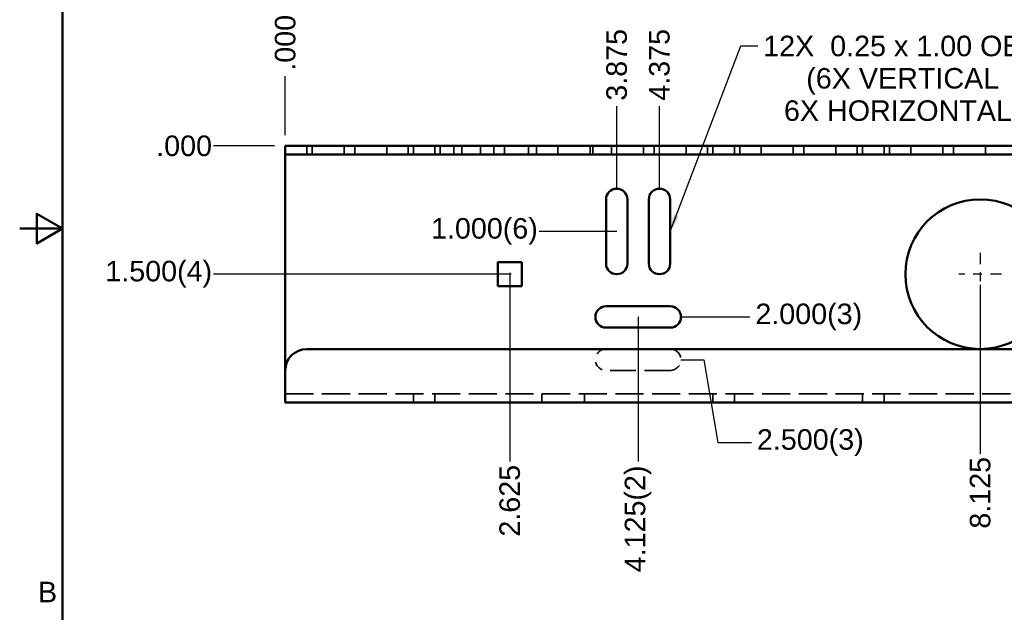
# Model space of a CAD drawing. Header units: inches. Extents: x 1 to 43, y 0.5 to 33.5.
# Tile 2 of 7: x 1 to 12.5, y 12.5 to 19.4. Entities that reach past the tile are written whole.
import ezdxf

# ---------------------------------------------------------------- set-up
doc = ezdxf.new("R2010")
doc.units = ezdxf.units.IN
doc.header["$LTSCALE"] = 2
doc.header["$MEASUREMENT"] = 0
doc.linetypes.add('CHAIN', pattern=[0.7087, 0.4724, -0.0591, 0.1181, -0.0591])
doc.linetypes.add('DASHED', pattern=[0.2067, 0.1654, -0.0413])
for name, color, linetype, lineweight in [('Border_0', 179, 'Continuous', 50), ('Border_2', 179, 'Continuous', 50), ('Center Mark(ANSI)', 179, 'Continuous', 25), ('Dimensions(ANSI)', 179, 'Continuous', 25), ('Hidden Edges(ANSI)', 179, 'DASHED', 35), ('Symbols(ANSI)', 179, 'Continuous', 25), ('Visible Edges(ANSI)', 179, 'Continuous', 50)]:
    doc.layers.add(name, color=color, linetype=linetype, lineweight=lineweight)
doc.styles.add('Border_1', font='arial.ttf')
doc.styles.add('Current-ANSI', font='arial.ttf')
doc.styles.add('DEFAULT-ANSI~0', font='arial.ttf')
doc.dimstyles.new('Copy of DEFAULT-ANSI', dxfattribs={"dimscale": 2, "dimtxt": 0.12, "dimasz": 0.098425, "dimexe": 0.125, "dimexo": 0.0625, "dimgap": 0.031496, "dimtad": 0, "dimtih": 1, "dimtoh": 1, "dimdec": 3, "dimrnd": 1e-08, "dimzin": 4, "dimdsep": 46, "dimtxsty": 'DEFAULT-ANSI~0', "dimcen": 0.09, "dimdle": 0.393701, "dimclrd": 250, "dimclre": 250, "dimclrt": 250, "dimadec": 0, "dimazin": 1, "dimtfac": 1, "dimtofl": 0, "dimtmove": 0, "dimatfit": 3, "dimfxl": 1, "dimtolj": 1, "dimtzin": 4, "dimlwd": 25, "dimlwe": 25, "dimarcsym": 0})
doc.dimstyles.new('Copy of DEFAULT-ANSI_Current-ANSI$7', dxfattribs={"dimscale": 2, "dimtxt": 0.120079, "dimasz": 0.098425, "dimexe": 0.125, "dimexo": 0.0625, "dimgap": 0.031496, "dimtad": 0, "dimtih": 1, "dimtoh": 1, "dimdec": 3, "dimrnd": 1e-08, "dimzin": 4, "dimdsep": 46, "dimtxsty": 'Current-ANSI', "dimcen": 0.09, "dimdle": 0.393701, "dimclrd": 179, "dimclre": 250, "dimclrt": 179, "dimadec": 0, "dimazin": 1, "dimtfac": 0.999344, "dimtofl": 0, "dimtmove": 0, "dimatfit": 3, "dimfxl": 1, "dimtolj": 1, "dimtzin": 4, "dimlwd": 25, "dimlwe": 25, "dimarcsym": 0})

# ---------------------------------------------------------------- blocks, each defined once
blk = doc.blocks.new('Borders Default Border')
at = {"layer": 'Border_0', "color": 179, "flags": 128}
for points in [[(0.75, 0.5), (0.75, 16.5), (21.25, 16.5), (21.25, 0.5), (0.75, 0.5)], [(0.5, 8.5), (0.75, 8.5), (0.6, 8.5866), (0.6, 8.4134), (0.75, 8.5)]]:
    blk.add_lwpolyline(points, dxfattribs=at)
at = {"layer": 'Border_2', "insert": (0.6069, 6.315), "char_height": 0.1201, "attachment_point": 7, "style": 'Border_1'}
blk.add_mtext('B', dxfattribs=at)
blk = doc.blocks.new('*D43')
at = {"layer": 'Defpoints', "color": 0, "linetype": 'Continuous'}
for p in [(3.265, 17.967), (4.105, 17.967), (4.105, 17.967)]:
    blk.add_point(p, dxfattribs=at)
at = {"layer": 'Dimensions(ANSI)', "color": 250, "linetype": 'Continuous', "lineweight": 25}
blk.add_line((3.98, 17.967), (3.265, 17.967), dxfattribs=at)
at = {"layer": 'Dimensions(ANSI)', "color": 250, "linetype": 'Continuous', "lineweight": 25, "insert": (2.596, 17.967), "char_height": 0.24, "attachment_point": 4, "style": 'DEFAULT-ANSI~0'}
blk.add_mtext('\\A1;.000', dxfattribs=at)
blk = doc.blocks.new('*D44')
at = {"layer": 'Defpoints', "color": 0, "linetype": 'Continuous'}
for p in [(4.105, 17.967), (3.265, 16.467), (6.871, 16.467)]:
    blk.add_point(p, dxfattribs=at)
at = {"layer": 'Dimensions(ANSI)', "color": 250, "linetype": 'Continuous', "lineweight": 25}
blk.add_line((6.746, 16.467), (3.265, 16.467), dxfattribs=at)
at = {"layer": 'Dimensions(ANSI)', "color": 250, "linetype": 'Continuous', "lineweight": 25, "insert": (2.001, 16.467), "char_height": 0.24, "attachment_point": 4, "style": 'DEFAULT-ANSI~0'}
blk.add_mtext('\\A1;1.500{(4)}', dxfattribs=at)
blk = doc.blocks.new('*D46')
at = {"layer": 'Defpoints', "color": 0, "linetype": 'Continuous'}
for p in [(4.105, 18.784), (4.105, 17.967), (4.105, 17.967)]:
    blk.add_point(p, dxfattribs=at)
at = {"layer": 'Dimensions(ANSI)', "color": 250, "linetype": 'Continuous', "lineweight": 25}
blk.add_line((4.105, 18.092), (4.105, 18.784), dxfattribs=at)
at = {"layer": 'Dimensions(ANSI)', "color": 250, "linetype": 'Continuous', "lineweight": 25, "insert": (4.105, 18.847), "char_height": 0.24, "attachment_point": 4, "rotation": 90, "style": 'DEFAULT-ANSI~0'}
blk.add_mtext('\\A1;.000', dxfattribs=at)
blk = doc.blocks.new('*D47')
at = {"layer": 'Defpoints', "color": 0, "linetype": 'Continuous'}
for p in [(4.105, 17.967), (6.73, 16.607), (6.73, 14.277)]:
    blk.add_point(p, dxfattribs=at)
at = {"layer": 'Dimensions(ANSI)', "color": 250, "linetype": 'Continuous', "lineweight": 25}
blk.add_line((6.73, 16.482), (6.73, 14.277), dxfattribs=at)
at = {"layer": 'Dimensions(ANSI)', "color": 250, "linetype": 'Continuous', "lineweight": 25, "insert": (6.73, 13.398), "char_height": 0.24, "attachment_point": 4, "rotation": 90, "style": 'DEFAULT-ANSI~0'}
blk.add_mtext('\\A1;2.625', dxfattribs=at)
blk = doc.blocks.new('*D48')
at = {"layer": 'Defpoints', "color": 0, "linetype": 'Continuous'}
for p in [(4.105, 17.967), (8.23, 16.092), (8.23, 14.277)]:
    blk.add_point(p, dxfattribs=at)
at = {"layer": 'Dimensions(ANSI)', "color": 250, "linetype": 'Continuous', "lineweight": 25}
blk.add_line((8.23, 15.967), (8.23, 14.277), dxfattribs=at)
at = {"layer": 'Dimensions(ANSI)', "color": 250, "linetype": 'Continuous', "lineweight": 25, "insert": (8.23, 12.981), "char_height": 0.24, "attachment_point": 4, "rotation": 90, "style": 'DEFAULT-ANSI~0'}
blk.add_mtext('\\A1;4.125{(2)\\P}', dxfattribs=at)
blk = doc.blocks.new('*D49')
at = {"layer": 'Defpoints', "color": 0, "linetype": 'Continuous'}
for p in [(4.105, 17.967), (12.23, 16.467), (12.23, 14.366)]:
    blk.add_point(p, dxfattribs=at)
at = {"layer": 'Dimensions(ANSI)', "color": 250, "linetype": 'Continuous', "lineweight": 25}
blk.add_line((12.23, 16.342), (12.23, 14.366), dxfattribs=at)
at = {"layer": 'Dimensions(ANSI)', "color": 250, "linetype": 'Continuous', "lineweight": 25, "insert": (12.23, 13.491), "char_height": 0.24, "attachment_point": 4, "rotation": 90, "style": 'DEFAULT-ANSI~0'}
blk.add_mtext('\\A1;8.125', dxfattribs=at)
blk = doc.blocks.new('*D50')
at = {"layer": 'Defpoints', "color": 0, "linetype": 'Continuous'}
for p in [(4.105, 17.967), (16.23, 16.092), (16.23, 14.366)]:
    blk.add_point(p, dxfattribs=at)
at = {"layer": 'Dimensions(ANSI)', "color": 250, "linetype": 'Continuous', "lineweight": 25}
blk.add_line((16.23, 15.967), (16.23, 14.366), dxfattribs=at)
at = {"layer": 'Dimensions(ANSI)', "color": 250, "linetype": 'Continuous', "lineweight": 25, "insert": (16.23, 12.916), "char_height": 0.24, "attachment_point": 4, "rotation": 90, "style": 'DEFAULT-ANSI~0'}
blk.add_mtext('\\A1;12.125{(2)\\P}', dxfattribs=at)
blk = doc.blocks.new('*D51')
at = {"layer": 'Defpoints', "color": 0, "linetype": 'Continuous'}
for p in [(4.105, 17.967), (20.23, 16.467), (20.23, 14.366)]:
    blk.add_point(p, dxfattribs=at)
at = {"layer": 'Dimensions(ANSI)', "color": 250, "linetype": 'Continuous', "lineweight": 25}
blk.add_line((20.23, 16.342), (20.23, 14.366), dxfattribs=at)
at = {"layer": 'Dimensions(ANSI)', "color": 250, "linetype": 'Continuous', "lineweight": 25, "insert": (20.23, 13.328), "char_height": 0.24, "attachment_point": 4, "rotation": 90, "style": 'DEFAULT-ANSI~0'}
blk.add_mtext('\\A1;16.125', dxfattribs=at)
blk = doc.blocks.new('*D52')
at = {"layer": 'Defpoints', "color": 0, "linetype": 'Continuous'}
for p in [(4.105, 17.967), (25.73, 16.607), (25.73, 14.366)]:
    blk.add_point(p, dxfattribs=at)
at = {"layer": 'Dimensions(ANSI)', "color": 250, "linetype": 'Continuous', "lineweight": 25}
blk.add_line((25.73, 16.482), (25.73, 14.366), dxfattribs=at)
at = {"layer": 'Dimensions(ANSI)', "color": 250, "linetype": 'Continuous', "lineweight": 25, "insert": (25.73, 13.301), "char_height": 0.24, "attachment_point": 4, "rotation": 90, "style": 'DEFAULT-ANSI~0'}
blk.add_mtext('\\A1;21.625', dxfattribs=at)
blk = doc.blocks.new('*D53')
at = {"layer": 'Defpoints', "color": 0, "linetype": 'Continuous'}
for p in [(4.105, 17.967), (24.23, 16.092), (24.23, 14.366)]:
    blk.add_point(p, dxfattribs=at)
at = {"layer": 'Dimensions(ANSI)', "color": 250, "linetype": 'Continuous', "lineweight": 25}
blk.add_line((24.23, 15.967), (24.23, 14.366), dxfattribs=at)
at = {"layer": 'Dimensions(ANSI)', "color": 250, "linetype": 'Continuous', "lineweight": 25, "insert": (24.23, 12.89), "char_height": 0.24, "attachment_point": 4, "rotation": 90, "style": 'DEFAULT-ANSI~0'}
blk.add_mtext('\\A1;20.125{(2)\\P}', dxfattribs=at)
blk = doc.blocks.new('*D54')
at = {"layer": 'Defpoints', "color": 0, "linetype": 'Continuous'}
for p in [(7.98, 18.433), (4.105, 17.967), (7.98, 17.342)]:
    blk.add_point(p, dxfattribs=at)
at = {"layer": 'Dimensions(ANSI)', "color": 250, "linetype": 'Continuous', "lineweight": 25}
blk.add_line((7.98, 17.467), (7.98, 18.433), dxfattribs=at)
at = {"layer": 'Dimensions(ANSI)', "color": 250, "linetype": 'Continuous', "lineweight": 25, "insert": (7.98, 18.496), "char_height": 0.24, "attachment_point": 4, "rotation": 90, "style": 'DEFAULT-ANSI~0'}
blk.add_mtext('\\A1;3.875', dxfattribs=at)
blk = doc.blocks.new('*D55')
at = {"layer": 'Defpoints', "color": 0, "linetype": 'Continuous'}
for p in [(8.48, 18.433), (4.105, 17.967), (8.48, 17.342)]:
    blk.add_point(p, dxfattribs=at)
at = {"layer": 'Dimensions(ANSI)', "color": 250, "linetype": 'Continuous', "lineweight": 25}
blk.add_line((8.48, 17.467), (8.48, 18.433), dxfattribs=at)
at = {"layer": 'Dimensions(ANSI)', "color": 250, "linetype": 'Continuous', "lineweight": 25, "insert": (8.48, 18.496), "char_height": 0.24, "attachment_point": 4, "rotation": 90, "style": 'DEFAULT-ANSI~0'}
blk.add_mtext('\\A1;4.375', dxfattribs=at)
blk = doc.blocks.new('*D56')
at = {"layer": 'Defpoints', "color": 0, "linetype": 'Continuous'}
for p in [(15.98, 18.433), (4.105, 17.967), (15.98, 17.342)]:
    blk.add_point(p, dxfattribs=at)
at = {"layer": 'Dimensions(ANSI)', "color": 250, "linetype": 'Continuous', "lineweight": 25}
blk.add_line((15.98, 17.467), (15.98, 18.433), dxfattribs=at)
at = {"layer": 'Dimensions(ANSI)', "color": 250, "linetype": 'Continuous', "lineweight": 25, "insert": (15.98, 18.496), "char_height": 0.24, "attachment_point": 4, "rotation": 90, "style": 'DEFAULT-ANSI~0'}
blk.add_mtext('\\A1;11.875', dxfattribs=at)
blk = doc.blocks.new('*D57')
at = {"layer": 'Defpoints', "color": 0, "linetype": 'Continuous'}
for p in [(16.48, 18.433), (4.105, 17.967), (16.48, 17.342)]:
    blk.add_point(p, dxfattribs=at)
at = {"layer": 'Dimensions(ANSI)', "color": 250, "linetype": 'Continuous', "lineweight": 25}
blk.add_line((16.48, 17.467), (16.48, 18.433), dxfattribs=at)
at = {"layer": 'Dimensions(ANSI)', "color": 250, "linetype": 'Continuous', "lineweight": 25, "insert": (16.48, 18.496), "char_height": 0.24, "attachment_point": 4, "rotation": 90, "style": 'DEFAULT-ANSI~0'}
blk.add_mtext('\\A1;12.375', dxfattribs=at)
blk = doc.blocks.new('*D58')
at = {"layer": 'Defpoints', "color": 0, "linetype": 'Continuous'}
for p in [(23.98, 18.433), (4.105, 17.967), (23.98, 17.342)]:
    blk.add_point(p, dxfattribs=at)
at = {"layer": 'Dimensions(ANSI)', "color": 250, "linetype": 'Continuous', "lineweight": 25}
blk.add_line((23.98, 17.467), (23.98, 18.433), dxfattribs=at)
at = {"layer": 'Dimensions(ANSI)', "color": 250, "linetype": 'Continuous', "lineweight": 25, "insert": (23.98, 18.496), "char_height": 0.24, "attachment_point": 4, "rotation": 90, "style": 'DEFAULT-ANSI~0'}
blk.add_mtext('\\A1;19.875', dxfattribs=at)
blk = doc.blocks.new('*D59')
at = {"layer": 'Defpoints', "color": 0, "linetype": 'Continuous'}
for p in [(24.48, 18.433), (4.105, 17.967), (24.48, 17.342)]:
    blk.add_point(p, dxfattribs=at)
at = {"layer": 'Dimensions(ANSI)', "color": 250, "linetype": 'Continuous', "lineweight": 25}
blk.add_line((24.48, 17.467), (24.48, 18.433), dxfattribs=at)
at = {"layer": 'Dimensions(ANSI)', "color": 250, "linetype": 'Continuous', "lineweight": 25, "insert": (24.48, 18.496), "char_height": 0.24, "attachment_point": 4, "rotation": 90, "style": 'DEFAULT-ANSI~0'}
blk.add_mtext('\\A1;20.375', dxfattribs=at)
blk = doc.blocks.new('*D62')
at = {"layer": 'Defpoints', "color": 0, "linetype": 'Continuous'}
for p in [(4.105, 17.967), (7.073, 16.967), (8.105, 16.967)]:
    blk.add_point(p, dxfattribs=at)
at = {"layer": 'Dimensions(ANSI)', "color": 250, "linetype": 'Continuous', "lineweight": 25}
blk.add_line((7.98, 16.967), (7.073, 16.967), dxfattribs=at)
at = {"layer": 'Dimensions(ANSI)', "color": 250, "linetype": 'Continuous', "lineweight": 25, "insert": (5.809, 16.967), "char_height": 0.24, "attachment_point": 4, "style": 'DEFAULT-ANSI~0'}
blk.add_mtext('\\A1;1.000{(6)\\P}', dxfattribs=at)
blk = doc.blocks.new('*D63')
at = {"layer": 'Defpoints', "color": 0, "linetype": 'Continuous'}
for p in [(4.105, 17.967), (8.605, 15.967), (9.538, 15.967)]:
    blk.add_point(p, dxfattribs=at)
at = {"layer": 'Dimensions(ANSI)', "color": 250, "linetype": 'Continuous', "lineweight": 25}
blk.add_line((8.73, 15.967), (9.538, 15.967), dxfattribs=at)
at = {"layer": 'Dimensions(ANSI)', "color": 250, "linetype": 'Continuous', "lineweight": 25, "insert": (9.601, 15.967), "char_height": 0.24, "attachment_point": 4, "style": 'DEFAULT-ANSI~0'}
blk.add_mtext('\\A1;2.000{(3)\\P}', dxfattribs=at)
blk = doc.blocks.new('*D64')
at = {"layer": 'Defpoints', "color": 0, "linetype": 'Continuous'}
for p in [(4.105, 17.967), (8.605, 15.467), (9.556, 14.498)]:
    blk.add_point(p, dxfattribs=at)
at = {"layer": 'Dimensions(ANSI)', "color": 250, "linetype": 'Continuous', "lineweight": 25}
for p, q in [((8.73, 15.467), (8.999, 15.467)), ((8.999, 15.467), (9.163, 14.498)), ((9.163, 14.498), (9.556, 14.498))]:
    blk.add_line(p, q, dxfattribs=at)
at = {"layer": 'Dimensions(ANSI)', "color": 250, "linetype": 'Continuous', "lineweight": 25, "insert": (9.619, 14.498), "char_height": 0.24, "attachment_point": 4, "style": 'DEFAULT-ANSI~0'}
blk.add_mtext('\\A1;2.500{(3)\\P}', dxfattribs=at)

msp = doc.modelspace()

# ---------------------------------------------------------------- linework, layer by layer
at = {"layer": 'Center Mark(ANSI)', "linetype": 'CHAIN', "ltscale": 0.138781}
for p, q in [((12.2302, 16.7169), (12.2302, 16.2169)), ((12.4802, 16.4669), (11.9802, 16.4669))]:
    msp.add_line(p, q, dxfattribs=at)
at = {"layer": 'Hidden Edges(ANSI)', "ltscale": 0.095135}
for p, q in [((4.3552, 17.9669), (4.3552, 17.8669)), ((4.4177, 17.9669), (4.4177, 17.8669)), ((4.7927, 17.9669), (4.7927, 17.8669)), ((4.9177, 17.9669), (4.9177, 17.8669)), ((5.2927, 17.9669), (5.2927, 17.8669)), ((5.5427, 17.9669), (5.5427, 17.8669)), ((5.6052, 17.8669), (5.6052, 17.9669)), ((5.8552, 17.8669), (5.8552, 17.9669)), ((5.9177, 17.9669), (5.9177, 17.8669)), ((6.0739, 17.8669), (6.0739, 17.9669)), ((6.1677, 17.9669), (6.1677, 17.8669)), ((6.3864, 17.8669), (6.3864, 17.9669)), ((6.5427, 17.9669), (6.5427, 17.8669)), ((6.6677, 17.9669), (6.6677, 17.8669)), ((6.9489, 17.9669), (6.9489, 17.8669)), ((7.0427, 17.9669), (7.0427, 17.8669)), ((7.2927, 17.9669), (7.2927, 17.8669)), ((7.6677, 17.9669), (7.6677, 17.8669)), ((7.6989, 17.9669), (7.6989, 17.8669)), ((7.9177, 17.9669), (7.9177, 17.8669)), ((8.2927, 17.9669), (8.2927, 17.8669)), ((8.4177, 17.9669), (8.4177, 17.8669)), ((8.7927, 17.9669), (8.7927, 17.8669)), ((9.0427, 17.9669), (9.0427, 17.8669)), ((9.1052, 17.8669), (9.1052, 17.9669)), ((9.3552, 17.8669), (9.3552, 17.9669)), ((9.4177, 17.9669), (9.4177, 17.8669)), ((9.6677, 17.9669), (9.6677, 17.8669)), ((10.0427, 17.9669), (10.0427, 17.8669)), ((10.1677, 17.9669), (10.1677, 17.8669)), ((10.5427, 17.9669), (10.5427, 17.8669)), ((10.7927, 17.9669), (10.7927, 17.8669)), ((10.8552, 17.8669), (10.8552, 17.9669)), ((11.1052, 17.8669), (11.1052, 17.9669)), ((11.1677, 17.9669), (11.1677, 17.8669)), ((11.4177, 17.9669), (11.4177, 17.8669)), ((11.7927, 17.9669), (11.7927, 17.8669)), ((11.9177, 17.9669), (11.9177, 17.8669)), ((12.2927, 17.9669), (12.2927, 17.8669)), ((5.6052, 14.9669), (5.6052, 15.0669)), ((5.8552, 14.9669), (5.8552, 15.0669)), ((7.1052, 14.9669), (7.1052, 15.0669)), ((7.6052, 14.9669), (7.6052, 15.0669)), ((9.1052, 14.9669), (9.1052, 15.0669)), ((9.3552, 14.9669), (9.3552, 15.0669)), ((10.8552, 14.9669), (10.8552, 15.0669)), ((11.1052, 14.9669), (11.1052, 15.0669))]:
    msp.add_line(p, q, dxfattribs=at)
at = {"layer": 'Hidden Edges(ANSI)', "ltscale": 0.907112}
msp.add_line((8.6052, 15.3419), (7.8552, 15.3419), dxfattribs=at)
at = {"layer": 'Hidden Edges(ANSI)', "ltscale": 0.994235}
msp.add_line((4.1052, 15.0669), (28.3552, 15.0669), dxfattribs=at)
at = {"layer": 'Hidden Edges(ANSI)', "ltscale": 0.373886}
for centre, start, end in [((7.8552, 15.4669), 90, 270), ((8.6052, 15.4669), 270, 90)]:
    msp.add_arc(centre, 0.125, start, end, dxfattribs=at)
at = {"layer": 'Visible Edges(ANSI)'}
for p, q in [((4.1052, 17.9669), (4.1052, 17.8669)), ((4.1052, 17.9669), (4.3552, 17.9669)), ((4.3552, 17.9669), (28.1052, 17.9669)), ((4.3552, 17.8669), (4.1052, 17.8669)), ((4.1052, 17.8369), (4.1052, 17.8669)), ((4.3552, 17.8669), (28.1052, 17.8669)), ((4.1052, 15.3419), (4.1052, 17.8369)), ((7.8552, 16.5919), (7.8552, 17.3419)), ((8.1052, 17.3419), (8.1052, 16.5919)), ((8.3552, 16.5919), (8.3552, 17.3419)), ((8.6052, 17.3419), (8.6052, 16.5919)), ((6.5897, 16.3264), (6.5897, 16.6074)), ((6.5897, 16.6074), (6.8707, 16.6074)), ((6.8707, 16.6074), (6.8707, 16.3264)), ((6.8707, 16.3264), (6.5897, 16.3264)), ((7.8552, 16.0919), (8.6052, 16.0919)), ((8.6052, 15.8419), (7.8552, 15.8419)), ((28.1052, 15.5919), (4.3552, 15.5919)), ((4.1052, 15.3419), (4.1052, 15.0969)), ((4.1052, 15.0969), (4.1052, 14.9669)), ((28.3552, 14.9669), (4.1052, 14.9669))]:
    msp.add_line(p, q, dxfattribs=at)
msp.add_circle((12.2302, 16.4669), 0.875, dxfattribs=at)
for centre, radius, start, end in [((7.9802, 17.3419), 0.125, 0, 180), ((8.4802, 17.3419), 0.125, 0, 180), ((7.9802, 16.5919), 0.125, 180, 0), ((8.4802, 16.5919), 0.125, 180, 0), ((7.8552, 15.9669), 0.125, 90, 270), ((8.6052, 15.9669), 0.125, 270, 90), ((4.3552, 15.3419), 0.25, 90, 180)]:
    msp.add_arc(centre, radius, start, end, dxfattribs=at)

# ---------------------------------------------------------------- block references
at = {"xscale": 2, "yscale": 2, "zscale": 2}
msp.add_blockref('Borders Default Border', (0, 0), dxfattribs=at)

# ---------------------------------------------------------------- texts
at = {"layer": 'Symbols(ANSI)', "color": 179, "insert": (11.3238, 19.2563), "char_height": 0.240157, "width": 3.26336, "attachment_point": 2, "line_spacing_factor": 0.944221, "style": 'Current-ANSI'}
msp.add_mtext('{12X  0.25 x 1.00 OBR\\P(6X VERTICAL\\P6X HORIZONTAL)}', dxfattribs=at)

# ---------------------------------------------------------------- dimensions: what is measured, and where the dimension line sits
at = {"layer": 'Dimensions(ANSI)', "color": 250, "linetype": 'Continuous', "lineweight": 25}
for feature_location, offset, dtype, origin, picture, middle in [((4.1051983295, 17.9669210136), (0, 0.817172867), 1, (4.1051983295, 17.9669210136), '*D46', (4.1051983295, 19.1501146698)), ((15.9802, 17.3419), (0, 1.0912), 1, (4.1052, 17.9669), '*D56', (15.9802, 18.9839)), ((16.4802, 17.3419), (0, 1.0912), 1, (4.1052, 17.9669), '*D57', (16.4802, 18.9839)), ((23.9802, 17.3419), (0, 1.0912), 1, (4.1052, 17.9669), '*D58', (23.9802, 18.9839)), ((24.4802, 17.3419), (0, 1.0912), 1, (4.1052, 17.9669), '*D59', (24.4802, 18.9972)), ((7.9802, 17.3419), (0, 1.0912), 1, (4.1052, 17.9669), '*D54', (7.9802, 18.9019)), ((8.4802, 17.3419), (0, 1.0912), 1, (4.1052, 17.9669), '*D55', (8.4802, 18.9068)), ((4.1051983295, 17.9669210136), (-0.8405966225, 0), 0, (4.1051983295, 17.9669210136), '*D43', (2.8985809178, 17.9669210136)), ((6.7302, 16.6074), (0, -2.3306), 1, (4.1052, 17.9669), '*D47', (6.7302, 13.806)), ((12.2302, 16.4669), (0, -2.1009), 1, (4.1052, 17.9669), '*D49', (12.2302, 13.8971)), ((20.2302, 16.4669), (0, -2.1009), 1, (4.1052, 17.9669), '*D51', (20.2302, 13.8153)), ((25.7302, 16.6074), (0, -2.2414), 1, (4.1052, 17.9669), '*D52', (25.7302, 13.8019))]:
    dim = msp.add_ordinate_dim(feature_location=feature_location, offset=offset, dtype=dtype, origin=origin, dimstyle='Copy of DEFAULT-ANSI', override={"dimtad": 0, "dimdec": 3, "dimtp": 0, "dimtm": 0, "dimtdec": 2}, dxfattribs=at)
    dim.commit()
    dim.dimension.update_dxf_attribs({"geometry": picture, "text_midpoint": middle})
for feature_location, offset, dtype, text, picture, middle in [((6.8707, 16.4669), (-3.6061, 0), 0, '<>{(4)}', '*D44', (2.6015, 16.4669)), ((8.2302, 16.0919), (0, -1.8151), 1, '<>{(2)\\P}', '*D48', (8.2302, 13.5977)), ((16.2302, 16.0919), (0, -1.7259), 1, '<>{(2)\\P}', '*D50', (16.2302, 13.6097)), ((24.2302, 16.0919), (0, -1.7259), 1, '<>{(2)\\P}', '*D53', (24.2302, 13.5964)), ((8.1052, 16.9669), (-1.0327, 0), 0, '<>{(6)\\P}', '*D62', (6.4095, 16.9669)), ((8.6052, 15.9669), (0.9327, 0), 0, '<>{(3)\\P}', '*D63', (10.2143, 15.9669)), ((8.6052, 15.4669), (0.9512, -0.9692), 0, '<>{(3)\\P}', '*D64', (10.2328, 14.4978))]:
    dim = msp.add_ordinate_dim(feature_location=feature_location, offset=offset, dtype=dtype, origin=(4.1052, 17.9669), text=text, dimstyle='Copy of DEFAULT-ANSI', override={"dimtad": 0, "dimdec": 3, "dimtp": 0, "dimtm": 0, "dimtdec": 2}, dxfattribs=at)
    dim.commit()
    dim.dimension.update_dxf_attribs({"geometry": picture, "text_midpoint": middle})

# ---------------------------------------------------------------- leaders
at = {"layer": 'Symbols(ANSI)', "color": 179, "linetype": 'Continuous', "lineweight": 25, "annotation_type": 0, "has_hookline": 1, "hookline_direction": 0, "text_width": 3.223}
msp.add_leader([(8.6052, 16.9669), (9.4323, 19.1362), (9.6292, 19.1362)], dimstyle='Copy of DEFAULT-ANSI_Current-ANSI$7', override={"dimtad": 0}, dxfattribs=at)

doc.saveas('drawing.dxf')
